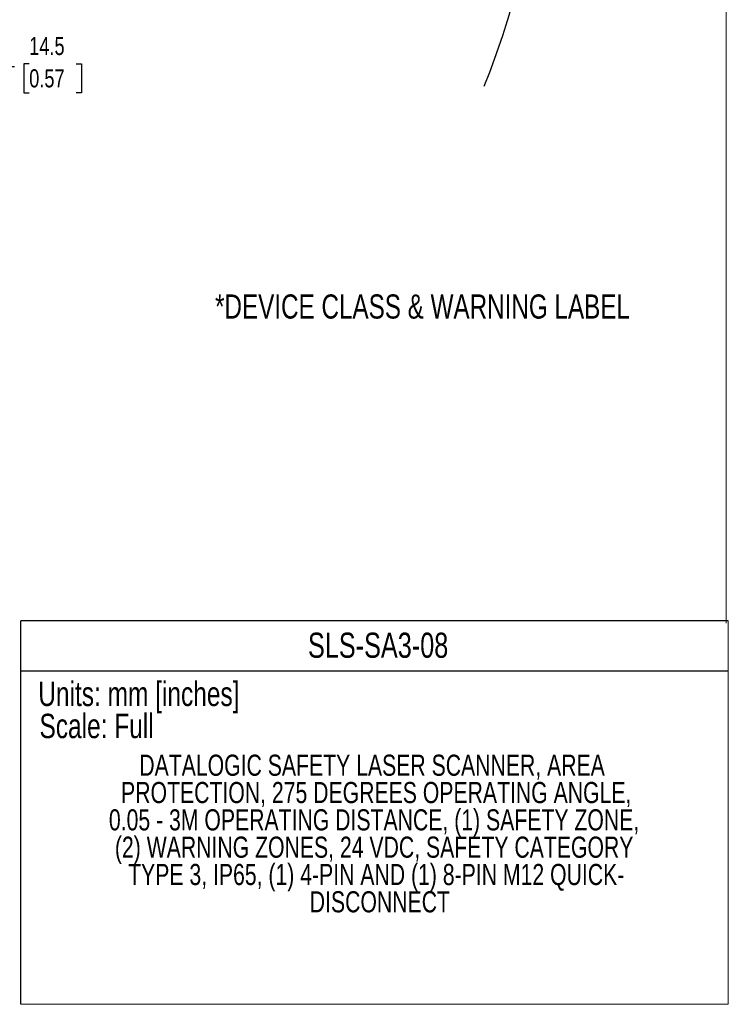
# Model space of a CAD drawing. Header units: millimetres. Extents: x 0 to 864, y 0 to 559.
# Tile 42 of 56: x 630 to 864, y 1 to 327. Entities that reach past the tile are written whole.
import ezdxf

# ---------------------------------------------------------------- set-up
doc = ezdxf.new("R2010")
doc.units = ezdxf.units.MM
doc.layers.add('DIMENSIONS', color=140, linetype='Continuous', lineweight=25)
doc.layers.add('TEXT', color=140, linetype='Continuous', lineweight=25)
doc.styles.add('SLDTEXTSTYLE0', font='TXT', dxfattribs={"width": 0.75})
doc.dimstyles.new('SLDDIMSTYLE2', dxfattribs={"dimtxt": 6, "dimasz": 6, "dimexe": 0, "dimexo": 0.0625, "dimgap": 1.5, "dimtad": 0, "dimtih": 1, "dimtoh": 1, "dimdec": 1, "dimrnd": 1e-09, "dimzin": 12, "dimdsep": 46, "dimtxsty": 'SLDTEXTSTYLE0', "dimsah": 1, "dimcen": 0.09, "dimadec": 0, "dimazin": 3, "dimtfac": 1, "dimtdec": 1, "dimtmove": 0, "dimatfit": 0, "dimfxl": 0, "dimfrac": 2, "dimtolj": 1, "dimtzin": 12, "dimarcsym": 0})

# ---------------------------------------------------------------- blocks, each defined once
blk = doc.blocks.new('SW_NOTE_0_3')
at = {"layer": 'TEXT', "color": 0, "char_height": 7, "attachment_point": 2, "style": 'SLDTEXTSTYLE0'}
for s, insert in [('DATALOGIC SAFETY LASER SCANNER, AREA', (93.73, 9.02)), ('PROTECTION, 275 DEGREES OPERATING ANGLE,', (95.11, -0.03)), ('0.05 - 3M OPERATING DISTANCE, (1) SAFETY ZONE,', (94.39, -9.08)), ('(2) WARNING ZONES, 24 VDC, SAFETY CATEGORY', (94.42, -18.13)), ('TYPE 3, IP65, (1) 4-PIN AND (1) 8-PIN M12 QUICK-', (95.1, -27.18)), ('DISCONNECT', (96.31, -36.23))]:
    blk.add_mtext(s, dxfattribs=dict(at, insert=insert))
blk = doc.blocks.new('_D_16')
at = {"layer": 'DIMENSIONS'}
for p, q in [((602.36, 221.28), (602.36, 314.55)), ((616.86, 174.99), (616.86, 314.55)), ((602.36, 311.38), (590.82, 311.38)), ((616.86, 311.38), (628.04, 311.38)), ((632.91, 312.26), (631.08, 312.26)), ((631.08, 312.26), (631.08, 302.73)), ((648.43, 312.26), (650.26, 312.26)), ((650.26, 312.26), (650.26, 302.73)), ((631.08, 302.73), (632.91, 302.73)), ((650.26, 302.73), (648.43, 302.73))]:
    blk.add_line(p, q, dxfattribs=at)
for points in [[(602.36, 311.38), (596.36, 312.3), (596.36, 310.45)], [(616.86, 311.38), (622.86, 310.45), (622.86, 312.3)]]:
    blk.add_solid(points, dxfattribs=at)
at = {"layer": 'DIMENSIONS', "char_height": 6, "attachment_point": 1, "style": 'SLDTEXTSTYLE0'}
for s, insert in [('14.5', (632.91, 321.21)), ('0.57', (632.91, 310.47))]:
    blk.add_mtext(s, dxfattribs=dict(at, insert=insert))

msp = doc.modelspace()

# ---------------------------------------------------------------- linework, layer by layer
at = {"color": 7, "linetype": 'Continuous', "lineweight": 18}
msp.add_line((863.6, 558.8), (863.6, 127), dxfattribs=at)
at = {"color": 140, "linetype": 'Continuous', "lineweight": 18}
for q in [(864.31, 127.71), (630.12, 0.71)]:
    msp.add_line((864.31, 0.71), q, dxfattribs=at)
at = {"layer": 'DIMENSIONS'}
msp.add_open_spline([(783.54, 304.84), (823.71, 407.58), (740.89, 296.06), (746.98, 381.95)], degree=3, dxfattribs=at)
at = {"layer": 'TEXT'}
for p, q in [((864.31, 127.71), (630.12, 127.71)), ((630.12, 0.71), (630.12, 127.71)), ((630.12, 111.2), (864.31, 111.2))]:
    msp.add_line(p, q, dxfattribs=at)

# ---------------------------------------------------------------- block references
msp.add_blockref('SW_NOTE_0_3', (652.67, 74.4), dxfattribs=at)

# ---------------------------------------------------------------- texts
at = {"layer": 'TEXT', "style": 'SLDTEXTSTYLE0'}
for s, insert, char_height, attachment_point in [('*DEVICE CLASS & WARNING LABEL', (763.09, 235.89), 8, 2), ('SLS-SA3-08', (748.4, 123.84), 8.331, 2), ('Units: mm [inches]', (635.91, 107.6), 8.0747, 1), ('Scale: Full', (636.31, 96.96), 8.0747, 1)]:
    msp.add_mtext(s, dxfattribs=dict(at, insert=insert, char_height=char_height, attachment_point=attachment_point))

# ---------------------------------------------------------------- dimensions: what is measured, and where the dimension line sits
at = {"layer": 'DIMENSIONS'}
dim = msp.add_linear_dim(base=(616.86, 311.38), p1=(602.36, 220.01), p2=(616.86, 173.72), dimstyle='SLDDIMSTYLE2', dxfattribs=at)
dim.commit()
dim.dimension.update_dxf_attribs({"geometry": '_D_16', "text_midpoint": (640.67, 311.38), "dimtype": 160})

doc.saveas('drawing.dxf')
